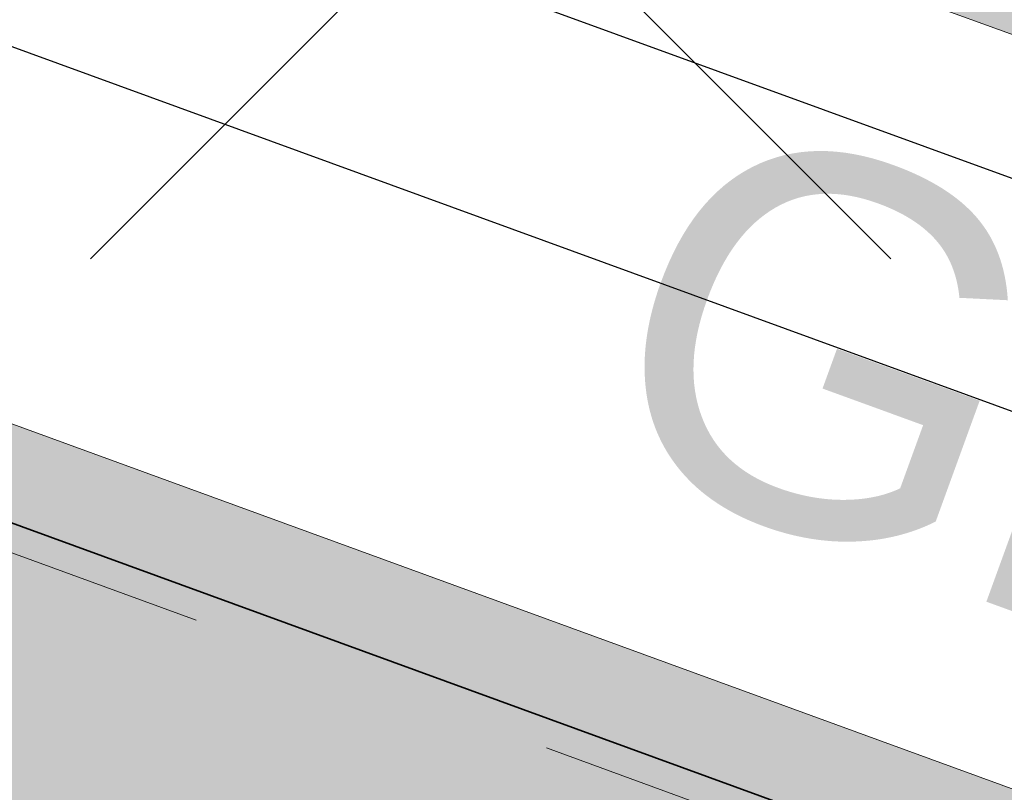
# Model space of a CAD drawing. Header units: metres. Extents: x 154038 to 155227, y 461678 to 462519.
# Tile 172 of 256: x 154623.06 to 154628.34, y 462255.58 to 462259.72. Entities that reach past the tile are written whole.
import ezdxf
from ezdxf import colors
from ezdxf.entities.mleader import LeaderData, LeaderLine
from ezdxf.enums import TextEntityAlignment as Align
from ezdxf.math import Vec2, Vec3

# ---------------------------------------------------------------- set-up
doc = ezdxf.new("R2010")
doc.units = ezdxf.units.M
doc.linetypes.add('AM-AS', pattern=[16, 10, -2, 2, -2])
doc.linetypes.add('VH-OPSLUITBAND_100X200', pattern=[16, 8, -2, 4, -2])
for name, color, linetype, lineweight in [('B-WE-OG-BEBOUWING_STRAATNAAM-T', 2, 'Continuous', 18), ('N-WE-VH-KANTOPSLUITING_OPSLUITBAND_150X250-G', 140, 'VH-OPSLUITBAND_100X200', 0), ('N-WE-VH-KANTVERHARDING_MOLGOOT-G', 6, 'Continuous', 18), ('N-WE-VH-VERHARDING_STRAATBAKSTEEN_Rijbaan-KV_DF-G', 160, 'Continuous', 35), ('V-GV-GR-BOOM-T', 222, 'Continuous', 25), ('V-GV-GR-BOOM_KAPMARKERING-verplanten-S', 10, 'Continuous', 50), ('V-GV-GR-BOOM_TV_Veiligheid_1j-S', 30, 'Continuous', 25), ('V-GV-GR-BOOM_VELMARKERING_TV_ontwerp-S', 90, 'Continuous', 50)]:
    doc.layers.add(name, color=color, linetype=linetype, lineweight=lineweight)
for name, color, linetype in [('N-GV-GR-GROENVOORZIENING_plantvakStraat_LAAG-G', 3, 'Continuous'), ('N-PV-WEG_RIJBAAN-350M-H', 14, 'AM-AS'), ('N-PV-WEG_RIJBAAN-AS-G', 40, 'AM-AS'), ('X-XX-AL-HULP-T', 7, 'Continuous')]:
    doc.layers.add(name, color=color, linetype=linetype)
doc.layers.add('N-GV-GR-GROENVOORZIENING_plantvakStraat_LAAG-V', color=7, linetype='Continuous', true_color=0xcedc00)
for name, color, linetype, lineweight, true_color in [('N-WE-VH-KANTOPSLUITING_OPSLUITBAND_150X250-V', 7, 'Continuous', 5, 0xbbbcbc), ('N-WE-VH-KANTVERHARDING_MOLGOOT-V', 7, 'Continuous', 18, 0xb76059), ('N-WE-VH-VERHARDING_STRAATBAKSTEEN_Rijbaan-KV_DF-V', 7, 'Continuous', 18, 0xb33d26)]:
    doc.layers.add(name, color=color, linetype=linetype, lineweight=lineweight, true_color=true_color)
doc.styles.add('maatvoering', font='arial.ttf')
doc.styles.get("Standard").update_dxf_attribs({"font": 'arial.ttf'})

# ---------------------------------------------------------------- blocks, each defined once
blk = doc.blocks.new('V-SGR-BOOM_01')
at = {"layer": 'V-GV-GR-BOOM_TV_Veiligheid_1j-S', "ltscale": 0.1}
h = blk.add_hatch(color=256, dxfattribs=at)
edge = h.paths.add_edge_path()
edge.add_arc((1.70530256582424e-13, -1.70530256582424e-13), 0.15, 0, 360)
blk.add_circle((1.70530256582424e-13, -1.70530256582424e-13), 0.15, dxfattribs=at)
at = {"layer": 'V-GV-GR-BOOM_TV_Veiligheid_1j-S'}
blk.add_circle((7.366995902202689e-12, -5.115907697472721e-12), 0.04499999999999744, dxfattribs=at)
at = {"layer": 'V-GV-GR-BOOM_VELMARKERING_TV_ontwerp-S', "color": 0, "linetype": 'ByBlock', "lineweight": -3}
for p, q in [((-2.146446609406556, 2.146446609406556), (2.146446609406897, -2.146446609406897)), ((2.146446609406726, 2.146446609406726), (-2.146446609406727, -2.146446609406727))]:
    blk.add_line(p, q, dxfattribs=at)
blk = doc.blocks.new('_Dot')
at = {"color": 0, "linetype": 'ByBlock', "lineweight": -2}
blk.add_line((-0.5, 0), (-1, 0), dxfattribs=at)
at = {"color": 0, "linetype": 'ByBlock', "const_width": 0.5}
blk.add_lwpolyline([(-0.25, 0, 1), (0.25, 0, 1)], format="xyb", close=True, dxfattribs=at)

msp = doc.modelspace()

# ---------------------------------------------------------------- hatches: boundary and pattern name
at = {"layer": 'N-GV-GR-GROENVOORZIENING_plantvakStraat_LAAG-V'}
h = msp.add_hatch(color=256, dxfattribs=at)
h.dxf.hatch_style = 1
edge = h.paths.add_edge_path()
edge.add_line((154620.281807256, 462258.0196253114), (154619.9130618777, 462257.0085315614))
edge.add_arc((154620.7116132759, 462256.717300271), 0.8500000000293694, 159.9631129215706, 249.9631129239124)
edge.add_line((154620.4203819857, 462255.9187488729), (154634.3151532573, 462250.8513328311))
edge.add_arc((154634.6063845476, 462251.6498842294), 0.850000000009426, 249.9631129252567, 339.9631129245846)
edge.add_line((154635.4049359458, 462251.3586529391), (154635.7736813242, 462252.3697466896))
edge.add_line((154635.7736813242, 462252.3697466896), (154620.281807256, 462258.0196253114))
at = {"layer": 'N-WE-VH-KANTOPSLUITING_OPSLUITBAND_150X250-V'}
h = msp.add_hatch(color=256, dxfattribs=at)
h.dxf.hatch_style = 1
edge = h.paths.add_edge_path()
edge.add_line((154574.4386699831, 462269.4474480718), (154564.8049949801, 462243.5024292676))
edge.add_arc((154557.1526598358, 462245.8984544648), 8.018676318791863, 249.9657616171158, 342.61412261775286, ccw=False)
edge.add_line((154554.4056087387, 462238.3650037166), (154554.3540860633, 462238.2241299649))
edge.add_arc((154557.1534847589, 462245.8782704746), 8.149999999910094, 249.9106884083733, 339.629476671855)
edge.add_line((154564.7937934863, 462243.0413385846), (154569.7375241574, 462256.3555914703))
edge.add_line((154569.7375241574, 462256.3555914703), (154569.7373221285, 462256.3556639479))
edge.add_line((154569.7373221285, 462256.3556639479), (154570.433472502, 462258.2305971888))
edge.add_line((154570.433472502, 462258.2305971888), (154574.5793285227, 462269.3953286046))
edge.add_arc((154579.1259798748, 462267.7069976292), 4.850000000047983, 69.96311292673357, 159.6282740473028, ccw=False)
edge.add_line((154580.7877113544, 462272.2634379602), (154635.7222875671, 462252.2288258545))
edge.add_line((154635.7222875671, 462252.2288258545), (154635.7736813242, 462252.3697466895))
edge.add_line((154635.7736813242, 462252.3697466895), (154580.8391011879, 462272.4043602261))
edge.add_arc((154579.1259759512, 462267.7069990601), 5.000000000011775, 69.96311292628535, 159.6294766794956)
at = {"layer": 'N-WE-VH-KANTVERHARDING_MOLGOOT-V'}
h = msp.add_hatch(color=256, dxfattribs=at)
h.dxf.hatch_style = 1
edge = h.paths.add_edge_path()
edge.add_line((154504.0308506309, 462166.2479160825), (154508.5329932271, 462164.5833704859))
edge.add_line((154508.5329932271, 462164.5833704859), (154536.2906664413, 462239.6853322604))
edge.add_arc((154540.9803159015, 462237.9512077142), 5.000000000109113, 69.91068840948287, 159.706765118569, ccw=False)
edge.add_line((154542.6977384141, 462242.6469994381), (154554.4056087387, 462238.3650037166))
edge.add_arc((154557.1538001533, 462245.8775869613), 7.999466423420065, 249.90688527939, 339.6332798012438)
edge.add_line((154564.6531743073, 462243.093552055), (154574.3694280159, 462269.2609684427))
edge.add_arc((154579.244254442, 462267.4509774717), 5.199999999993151, 69.96311292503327, 159.6303699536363, ccw=False)
edge.add_line((154581.0259046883, 462272.3362330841), (154653.5238979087, 462245.8962516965))
edge.add_line((154653.5238979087, 462245.8962516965), (154653.6952104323, 462246.365987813))
edge.add_line((154653.6952104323, 462246.365987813), (154581.197217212, 462272.8059692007))
edge.add_arc((154579.244254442, 462267.4509774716), 5.700000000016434, 69.9631129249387, 159.6303699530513)
edge.add_line((154573.9006947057, 462269.435006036), (154564.1844437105, 462243.2675969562))
edge.add_arc((154557.153790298, 462245.8776083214), 7.499483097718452, 249.9070120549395, 339.63340657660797, ccw=False)
edge.add_line((154554.5773821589, 462238.8345714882), (154542.8694806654, 462243.1165786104))
edge.add_arc((154540.9803159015, 462237.9512077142), 5.500000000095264, 69.91068840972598, 159.7067651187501)
edge.add_line((154535.8217014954, 462239.858744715), (154508.2373593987, 462165.225752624))
edge.add_line((154508.2373593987, 462165.225752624), (154504.6732139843, 462166.5434991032))
edge.add_line((154504.6732139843, 462166.5434991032), (154517.595807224, 462201.4955950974))
edge.add_line((154517.595807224, 462201.4955950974), (154519.2557867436, 462206.0155393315))
edge.add_line((154519.2557867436, 462206.0155393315), (154534.953191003, 462248.4665406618))
edge.add_arc((154536.360085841, 462247.946303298), 1.500000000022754, 69.91068840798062, 159.7067651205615, ccw=False)
edge.add_line((154536.8753125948, 462249.3550408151), (154556.0695134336, 462242.3350206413))
edge.add_arc((154557.2717091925, 462245.6220748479), 3.499999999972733, 249.910688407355, 339.1809798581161)
edge.add_line((154560.5431862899, 462244.378114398), (154570.3383182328, 462270.7576828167))
edge.add_arc((154579.2442656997, 462267.4509682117), 9.500013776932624, 121.49320960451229, 159.6303986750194, ccw=False)
edge.add_arc((154571.4082981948, 462280.2415126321), 5.499999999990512, 301.4931808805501, 339.7866536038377)
edge.add_line((154576.569567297, 462278.3411702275), (154580.911670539, 462290.1341835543))
edge.add_arc((154577.6272265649, 462291.3434923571), 3.499999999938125, 339.7866536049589, 429.6303699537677)
edge.add_line((154578.8454897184, 462294.6246255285), (154544.5665896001, 462307.3521555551))
edge.add_line((154544.5665896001, 462307.3521555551), (154546.1329279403, 462311.570755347))
edge.add_line((154546.1329279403, 462311.570755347), (154586.0034751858, 462296.7670835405))
edge.add_line((154586.0034751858, 462296.7670835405), (154580.9067938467, 462282.8438030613))
edge.add_arc((154586.0632988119, 462280.9304984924), 5.500025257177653, 159.6427901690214, 250.0930405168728)
edge.add_line((154584.1905745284, 462275.7591174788), (154654.9971856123, 462249.9359822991))
edge.add_line((154654.9971856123, 462249.9359822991), (154655.168498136, 462250.4057184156))
edge.add_line((154655.168498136, 462250.4057184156), (154584.3613417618, 462276.2290524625))
edge.add_arc((154586.0632988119, 462280.9304984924), 5.000025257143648, 159.6304989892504, 250.09938210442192, ccw=False)
edge.add_line((154581.3759381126, 462282.6708726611), (154586.6440892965, 462297.0625800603))
edge.add_line((154586.6440892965, 462297.0625800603), (154545.8382322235, 462312.2135262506))
edge.add_line((154545.8382322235, 462312.2135262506), (154543.9238186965, 462307.0574598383))
edge.add_line((154543.9238186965, 462307.0574598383), (154578.6714521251, 462294.1558922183))
edge.add_arc((154577.6272265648, 462291.3434923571), 3.000000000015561, -20.21334639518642, 69.63036995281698, ccw=False)
edge.add_line((154580.442464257, 462290.3069419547), (154576.1003610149, 462278.5139286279))
edge.add_arc((154571.4082981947, 462280.2415126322), 5.000000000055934, 301.49318088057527, 339.7866536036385, ccw=False)
edge.add_arc((154579.2442544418, 462267.4509774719), 9.999999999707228, 121.4931808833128, 159.6303699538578)
edge.add_line((154569.869588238, 462270.9317293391), (154560.0751634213, 462244.5540653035))
edge.add_arc((154557.2717091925, 462245.6220748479), 2.999999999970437, 249.9106884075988, 339.14506041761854, ccw=False)
edge.add_line((154556.2412556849, 462242.8045998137), (154537.0470548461, 462249.8246199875))
edge.add_arc((154536.360085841, 462247.9463032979), 2.000000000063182, 69.9106884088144, 159.7067651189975)
edge.add_line((154534.484226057, 462248.6399531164), (154518.7866293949, 462206.1884314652))
edge.add_line((154518.7866293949, 462206.1884314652), (154517.1266457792, 462201.6684760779))
edge.add_line((154517.1266457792, 462201.6684760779), (154504.0308506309, 462166.2479160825))
at = {"layer": 'N-WE-VH-VERHARDING_STRAATBAKSTEEN_Rijbaan-KV_DF-V'}
h = msp.add_hatch(color=256, dxfattribs=at)
h.dxf.hatch_style = 1
edge = h.paths.add_edge_path()
edge.add_line((154346.3655189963, 462123.4474894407), (154339.6690574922, 462103.1804047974))
edge.add_line((154339.6690574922, 462103.1804047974), (154331.5193567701, 462083.4356807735))
edge.add_line((154331.5193567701, 462083.4356807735), (154321.8864262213, 462064.3270959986))
edge.add_line((154321.8864262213, 462064.3270959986), (154319.064452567, 462059.5558212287))
edge.add_line((154319.064452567, 462059.5558212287), (154316.2103360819, 462061.243890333))
edge.add_arc((154313.6649621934, 462056.9402788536), 4.999999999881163, 59.39777921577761, 149.4251789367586)
edge.add_line((154309.3601339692, 462059.4835943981), (154295.4018813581, 462035.8577883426))
edge.add_arc((154299.7067095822, 462033.3144727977), 4.999999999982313, 149.425178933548, 239.2784399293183)
edge.add_line((154297.1523773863, 462029.0161723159), (154310.3450331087, 462021.1762305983))
edge.add_arc((154317.2452423, 462033.549449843), 14.16719595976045, 240.8527758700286, 248.9522969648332)
edge.add_line((154312.1571632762, 462020.327464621), (154334.4042784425, 462011.1510402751))
edge.add_arc((154336.3108423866, 462015.7732706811), 4.999999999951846, 247.5849764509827, 256.0899883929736)
edge.add_line((154335.1088540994, 462010.9198982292), (154350.5998025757, 462007.0834033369))
edge.add_arc((154349.3978142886, 462002.2300308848), 5.000000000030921, 59.37977109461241, 76.0899883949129, ccw=False)
edge.add_line((154351.944540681, 462006.5328421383), (154352.6260687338, 462006.1294627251))
edge.add_arc((154355.1727951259, 462010.4322739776), 4.999999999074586, 239.3797710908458, 256.0899883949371)
edge.add_line((154353.9708068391, 462005.5789015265), (154356.9781779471, 462004.8340984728))
edge.add_line((154356.9781779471, 462004.8340984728), (154367.5271780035, 462002.1693614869))
edge.add_line((154367.5271780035, 462002.1693614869), (154370.594703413, 462001.3944872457))
edge.add_arc((154371.8192663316, 462006.2422130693), 5.000000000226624, 255.8233322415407, 334.7988763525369)
edge.add_line((154376.3433598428, 462004.1132278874), (154378.3551998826, 462008.3883879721))
edge.add_arc((154373.8311063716, 462010.5173731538), 5.000000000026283, 334.7988763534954, 345.8749618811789)
edge.add_line((154378.6799336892, 462009.2971790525), (154401.6515090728, 462100.5820018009))
edge.add_line((154401.6515090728, 462100.5820018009), (154406.9852191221, 462099.2397882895))
edge.add_line((154406.9852191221, 462099.2397882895), (154397.3315953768, 462060.8780600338))
edge.add_line((154397.3315953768, 462060.8780600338), (154396.6527595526, 462061.0488872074))
edge.add_line((154396.6527595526, 462061.0488872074), (154394.6715745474, 462053.1760217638))
edge.add_line((154394.6715745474, 462053.1760217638), (154395.3511736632, 462053.0050023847))
edge.add_line((154395.3511736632, 462053.0050023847), (154390.2256132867, 462032.6401919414))
edge.add_line((154390.2256132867, 462032.6401919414), (154389.5467596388, 462032.8109482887))
edge.add_line((154389.5467596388, 462032.8109482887), (154388.7372010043, 462029.5939109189))
edge.add_line((154388.7372010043, 462029.5939109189), (154389.4156288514, 462029.4214625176))
edge.add_line((154389.4156288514, 462029.4214625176), (154383.7651946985, 462006.9676746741))
edge.add_line((154383.7651946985, 462006.9676746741), (154376.807218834, 461992.1819759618))
edge.add_arc((154381.331312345, 461990.0529907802), 4.999999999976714, 154.7988763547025, 166.0156035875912)
edge.add_line((154376.4795044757, 461991.2612789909), (154371.1051861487, 461969.68365288))
edge.add_line((154371.1051861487, 461969.68365288), (154363.8723419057, 461953.1420104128))
edge.add_arc((154368.4536651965, 461951.1389210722), 5.000088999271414, 156.3836358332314, 248.3411709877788)
edge.add_line((154366.60823727, 461946.491848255), (154366.6592998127, 461946.4715747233))
edge.add_line((154366.6592998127, 461946.4715747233), (154352.2416857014, 461952.1958481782))
edge.add_arc((154354.0386536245, 461956.8622859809), 5.000473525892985, 248.939130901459, 336.380420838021)
edge.add_line((154358.6202168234, 461954.8587855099), (154365.8806715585, 461971.4635736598))
edge.add_line((154365.8806715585, 461971.4635736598), (154371.1315098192, 461992.5091953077))
edge.add_arc((154366.27970195, 461993.7174835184), 4.999999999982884, 346.0156035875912, 435.8233322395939)
edge.add_line((154367.5042648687, 461998.5652093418), (154356.1296396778, 462001.438503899))
edge.add_line((154356.1296396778, 462001.438503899), (154353.1565705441, 462002.1748154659))
edge.add_arc((154351.9545822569, 461997.321443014), 4.99999999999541, 76.08998839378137, 92.77818827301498)
edge.add_line((154351.7122345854, 462002.315566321), (154350.8803402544, 462002.2858641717))
edge.add_arc((154350.6379925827, 462007.2799874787), 4.999999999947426, 256.0899883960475, 272.778188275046, ccw=False)
edge.add_line((154349.4360042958, 462002.4266150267), (154337.7325265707, 462005.3251033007))
edge.add_arc((154337.2517312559, 462003.38375432), 1.999999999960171, 76.08998839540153, 165.7499673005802)
edge.add_line((154335.3132697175, 462003.8760620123), (154335.1888994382, 462003.3863540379))
edge.add_line((154335.1888994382, 462003.3863540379), (154331.809089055, 462004.2350527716))
edge.add_line((154331.809089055, 462004.2350527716), (154332.0188515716, 462005.1214022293))
edge.add_arc((154330.0726110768, 462005.5819974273), 1.999999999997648, 346.6854067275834, 427.584976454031)
edge.add_line((154330.8352366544, 462007.4308895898), (154310.3759552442, 462015.8698735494))
edge.add_arc((154317.2452423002, 462033.5494498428), 18.96719595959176, 240.6390520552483, 248.76667882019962, ccw=False)
edge.add_line((154307.9454396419, 462017.0186243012), (154294.2962136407, 462025.129890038))
edge.add_arc((154292.7636143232, 462022.5509097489), 2.999999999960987, 59.27843992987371, 165.8531268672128)
edge.add_line((154289.8545971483, 462023.2841348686), (154287.8359008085, 462015.2751044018))
edge.add_line((154287.8359008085, 462015.2751044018), (154283.8632318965, 462016.2799413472))
edge.add_line((154283.8632318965, 462016.2799413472), (154284.9895646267, 462020.85211158))
edge.add_line((154284.9895646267, 462020.85211158), (154281.4008986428, 462022.9723146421))
edge.add_line((154281.4008986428, 462022.9723146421), (154304.5232118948, 462062.1092541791))
edge.add_arc((154313.1334630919, 462057.0210789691), 10.00129754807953, 72.70910643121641, 149.419295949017, ccw=False)
edge.add_arc((154316.7007223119, 462068.4799534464), 2.000000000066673, 252.7032232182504, 333.2466271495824)
edge.add_line((154318.4866272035, 462067.5796514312), (154327.4245828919, 462085.3096333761))
edge.add_line((154327.4245828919, 462085.3096333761), (154335.4473333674, 462104.7467881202))
edge.add_line((154335.4473333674, 462104.7467881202), (154342.0407687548, 462124.7020604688))
edge.add_line((154342.0407687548, 462124.7020604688), (154352.1387758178, 462165.04183881))
edge.add_line((154352.1387758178, 462165.04183881), (154355.7628846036, 462164.1322223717))
edge.add_line((154355.7628846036, 462164.1322223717), (154353.9603339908, 462153.7867322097))
edge.add_line((154353.9603339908, 462153.7867322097), (154346.3655189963, 462123.4474894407))
edge = h.paths.add_edge_path(flags=17)
edge.add_arc((154735.5031688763, 462271.5015979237), 4.999999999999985, 125.9385176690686, 138.150287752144, ccw=False)
edge.add_line((154732.5685849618, 462275.549834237), (154735.8470371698, 462277.9263983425))
edge.add_arc((154736.4339539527, 462277.1167510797), 1.000000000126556, 44.27258667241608, 125.93851766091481, ccw=False)
edge.add_line((154737.1499807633, 462277.8148238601), (154732.334294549, 462282.9696525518))
edge.add_arc((154731.6182677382, 462282.2715797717), 1.000000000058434, -54.06148233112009, 44.272586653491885, ccw=False)
edge.add_line((154732.2051845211, 462281.4619325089), (154729.9240080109, 462279.8082978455))
edge.add_arc((154735.7931758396, 462271.7118252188), 9.999999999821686, 125.9385176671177, 159.8812514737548)
edge.add_line((154726.4033583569, 462275.1514949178), (154712.1371545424, 462236.2067526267))
edge.add_arc((154709.3202092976, 462237.2386535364), 3.000000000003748, 249.8812514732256, 339.8812514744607, ccw=False)
edge.add_line((154708.2883083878, 462234.4217082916), (154663.7725424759, 462250.7286845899))
edge.add_line((154663.7725424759, 462250.7286845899), (154656.1079703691, 462250.0630933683))
edge.add_line((154656.1079703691, 462250.0630933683), (154584.3613417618, 462276.2290524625))
edge.add_arc((154586.0632988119, 462280.9304984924), 5.000025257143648, 159.6304989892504, 250.09938210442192, ccw=False)
edge.add_line((154581.3759381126, 462282.6708726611), (154586.6440892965, 462297.0625800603))
edge.add_line((154586.6440892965, 462297.0625800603), (154545.8382322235, 462312.2135262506))
edge.add_line((154545.8382322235, 462312.2135262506), (154543.9238186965, 462307.0574598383))
edge.add_line((154543.9238186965, 462307.0574598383), (154578.6714521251, 462294.1558922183))
edge.add_arc((154577.6272265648, 462291.3434923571), 3.000000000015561, -20.21334639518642, 69.63036995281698, ccw=False)
edge.add_line((154580.442464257, 462290.3069419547), (154576.1003610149, 462278.5139286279))
edge.add_arc((154571.4082981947, 462280.2415126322), 5.000000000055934, 301.49318088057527, 339.7866536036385, ccw=False)
edge.add_arc((154579.2442544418, 462267.4509774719), 9.999999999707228, 121.4931808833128, 159.6303699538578)
edge.add_line((154569.869588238, 462270.9317293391), (154560.0751634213, 462244.5540653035))
edge.add_arc((154557.2717091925, 462245.6220748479), 2.999999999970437, 249.9106884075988, 339.14506041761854, ccw=False)
edge.add_line((154556.2412556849, 462242.8045998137), (154537.0470548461, 462249.8246199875))
edge.add_arc((154536.360085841, 462247.9463032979), 2.000000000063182, 69.9106884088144, 159.7067651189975)
edge.add_line((154534.484226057, 462248.6399531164), (154518.7866293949, 462206.1884314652))
edge.add_line((154518.7866293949, 462206.1884314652), (154517.1266457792, 462201.6684760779))
edge.add_line((154517.1266457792, 462201.6684760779), (154504.0308506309, 462166.2479160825))
edge.add_line((154504.0308506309, 462166.2479160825), (154508.5329932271, 462164.5833704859))
edge.add_line((154508.5329932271, 462164.5833704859), (154521.6305956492, 462200.0088186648))
edge.add_line((154521.6305956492, 462200.0088186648), (154523.2905399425, 462204.5286669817))
edge.add_line((154523.2905399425, 462204.5286669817), (154536.2906664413, 462239.6853322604))
edge.add_arc((154540.9803159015, 462237.9512077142), 5.000000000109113, 69.91068840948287, 159.706765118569, ccw=False)
edge.add_line((154542.6977384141, 462242.6469994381), (154554.4056087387, 462238.3650037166))
edge.add_arc((154557.1538001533, 462245.8775869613), 7.999466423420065, 249.90688527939, 339.6332798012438)
edge.add_line((154564.6531743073, 462243.093552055), (154574.4386699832, 462269.447448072))
edge.add_arc((154579.1259759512, 462267.7069990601), 5.000000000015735, 69.96311292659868, 159.6294766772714, ccw=False)
edge.add_line((154580.8391011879, 462272.4043602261), (154655.4630948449, 462245.1890275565))
edge.add_line((154655.4630948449, 462245.1890275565), (154663.1240823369, 462245.8543074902))
edge.add_line((154663.1240823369, 462245.8543074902), (154713.9613245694, 462227.2316535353))
edge.add_line((154713.9613245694, 462227.2316535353), (154727.5885351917, 462264.4320337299))
edge.add_arc((154730.4054804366, 462263.4001328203), 2.999999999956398, 69.882642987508, 159.8812514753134, ccw=False)
edge.add_line((154731.4373129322, 462266.2171031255), (154749.540967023, 462259.5858871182))
edge.add_line((154749.540967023, 462259.5858871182), (154751.0397480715, 462263.6249638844))
edge.add_line((154751.0397480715, 462263.6249638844), (154734.4045412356, 462269.7183000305))
edge.add_arc((154736.1283149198, 462274.4117704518), 5.000006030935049, 197.6182283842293, 249.83320066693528, ccw=False)
edge.add_arc((154733.2690260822, 462273.5037486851), 2.000000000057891, 138.1345799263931, 197.6182116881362, ccw=False)
edge.add_line((154731.7795971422, 462274.8385151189), (154731.7786818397, 462274.8374930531))
edge = h.paths.add_edge_path(flags=0)
edge.add_arc((154536.360085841, 462247.9463032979), 2.000000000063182, 69.9106884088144, 159.7067651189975, ccw=False)
edge.add_arc((154536.360085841, 462247.9463032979), 2.000000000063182, 69.9106884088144, 159.7067651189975)
edge = h.paths.add_edge_path(flags=0)
edge.add_arc((154735.7931758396, 462271.7118252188), 9.999999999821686, 125.93851766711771, 159.8812514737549, ccw=False)
edge.add_arc((154735.7931758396, 462271.7118252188), 9.999999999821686, 125.9385176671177, 159.8812514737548)
edge = h.paths.add_edge_path(flags=17)
edge.add_arc((154735.5031688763, 462271.5015979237), 4.999999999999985, 125.9385176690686, 138.150287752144)
edge.add_line((154731.7795971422, 462274.8385151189), (154731.7786818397, 462274.8374930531))
edge.add_arc((154733.2690260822, 462273.5037486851), 2.000000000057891, 138.134579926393, 197.6182116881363)
edge.add_arc((154736.1283149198, 462274.4117704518), 5.000006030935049, 197.6182283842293, 249.8332006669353)
edge.add_line((154751.0397480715, 462263.6249638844), (154734.4045412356, 462269.7183000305))
edge.add_line((154749.540967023, 462259.5858871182), (154751.0397480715, 462263.6249638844))
edge.add_line((154731.4373129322, 462266.2171031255), (154749.540967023, 462259.5858871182))
edge.add_arc((154730.4054804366, 462263.4001328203), 2.999999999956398, 69.88264298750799, 159.8812514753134)
edge.add_line((154713.9613245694, 462227.2316535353), (154727.5885351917, 462264.4320337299))
edge.add_line((154663.1240823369, 462245.8543074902), (154713.9613245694, 462227.2316535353))
edge.add_line((154655.4630948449, 462245.1890275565), (154663.1240823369, 462245.8543074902))
edge.add_line((154580.8391011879, 462272.4043602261), (154655.4630948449, 462245.1890275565))
edge.add_arc((154579.1259759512, 462267.7069990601), 5.000000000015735, 69.96311292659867, 159.6294766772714)
edge.add_line((154564.6531743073, 462243.093552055), (154574.4386699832, 462269.447448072))
edge.add_arc((154557.1538001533, 462245.8775869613), 7.999466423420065, 249.90688527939, 339.6332798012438)
edge.add_line((154542.6977384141, 462242.6469994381), (154554.4056087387, 462238.3650037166))
edge.add_arc((154540.9803159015, 462237.9512077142), 5.000000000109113, 69.9106884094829, 159.706765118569)
edge.add_line((154523.2905399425, 462204.5286669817), (154536.2906664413, 462239.6853322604))
edge.add_line((154521.6305956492, 462200.0088186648), (154523.2905399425, 462204.5286669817))
edge.add_line((154508.5329932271, 462164.5833704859), (154521.6305956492, 462200.0088186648))
edge.add_line((154504.0308506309, 462166.2479160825), (154508.5329932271, 462164.5833704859))
edge.add_line((154517.1266457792, 462201.6684760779), (154504.0308506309, 462166.2479160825))
edge.add_line((154518.7866293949, 462206.1884314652), (154517.1266457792, 462201.6684760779))
edge.add_line((154534.484226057, 462248.6399531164), (154518.7866293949, 462206.1884314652))
edge.add_arc((154536.360085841, 462247.9463032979), 2.000000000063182, 69.9106884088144, 159.7067651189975)
edge.add_line((154556.2412556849, 462242.8045998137), (154537.0470548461, 462249.8246199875))
edge.add_arc((154557.2717091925, 462245.6220748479), 2.999999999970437, 249.9106884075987, 339.1450604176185)
edge.add_line((154569.869588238, 462270.9317293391), (154560.0751634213, 462244.5540653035))
edge.add_arc((154579.2442544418, 462267.4509774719), 9.999999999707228, 121.4931808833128, 159.6303699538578)
edge.add_arc((154571.4082981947, 462280.2415126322), 5.000000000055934, 301.4931808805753, 339.7866536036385)
edge.add_line((154580.442464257, 462290.3069419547), (154576.1003610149, 462278.5139286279))
edge.add_arc((154577.6272265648, 462291.3434923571), 3.000000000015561, 339.7866536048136, 429.6303699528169)
edge.add_line((154543.9238186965, 462307.0574598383), (154578.6714521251, 462294.1558922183))
edge.add_line((154545.8382322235, 462312.2135262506), (154543.9238186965, 462307.0574598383))
edge.add_line((154586.6440892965, 462297.0625800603), (154545.8382322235, 462312.2135262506))
edge.add_line((154581.3759381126, 462282.6708726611), (154586.6440892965, 462297.0625800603))
edge.add_arc((154586.0632988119, 462280.9304984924), 5.000025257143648, 159.6304989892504, 250.0993821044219)
edge.add_line((154656.1079703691, 462250.0630933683), (154584.3613417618, 462276.2290524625))
edge.add_line((154663.7725424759, 462250.7286845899), (154656.1079703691, 462250.0630933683))
edge.add_line((154708.2883083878, 462234.4217082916), (154663.7725424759, 462250.7286845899))
edge.add_arc((154709.3202092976, 462237.2386535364), 3.000000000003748, 249.8812514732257, 339.8812514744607)
edge.add_line((154726.4033583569, 462275.1514949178), (154712.1371545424, 462236.2067526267))
edge.add_arc((154735.7931758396, 462271.7118252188), 9.999999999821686, 125.9385176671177, 159.8812514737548)
edge.add_line((154732.2051845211, 462281.4619325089), (154729.9240080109, 462279.8082978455))
edge.add_arc((154731.6182677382, 462282.2715797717), 1.000000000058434, 305.9385176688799, 404.2725866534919)
edge.add_line((154732.334294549, 462282.9696525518), (154737.1499807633, 462277.8148238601))
edge.add_arc((154736.4339539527, 462277.1167510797), 1.000000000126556, 44.27258667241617, 125.9385176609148)
edge.add_line((154735.8470371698, 462277.9263983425), (154732.5685849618, 462275.549834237))
edge = h.paths.add_edge_path(flags=0)
edge.add_arc((154736.1283149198, 462274.4117704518), 5.000006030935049, 197.6182283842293, 249.8332006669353)
edge.add_arc((154736.1283149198, 462274.4117704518), 5.000006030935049, 197.6182283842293, 249.8332006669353)
edge = h.paths.add_edge_path(flags=0)
edge.add_arc((154733.2690260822, 462273.5037486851), 2.000000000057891, 138.134579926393, 197.6182116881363)
edge.add_arc((154733.2690260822, 462273.5037486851), 2.000000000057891, 138.134579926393, 197.6182116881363)
edge = h.paths.add_edge_path(flags=0)
edge.add_line((154731.7795971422, 462274.8385151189), (154731.7786818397, 462274.8374930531))
edge.add_line((154731.7795971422, 462274.8385151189), (154731.7786818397, 462274.8374930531))
edge = h.paths.add_edge_path(flags=0)
edge.add_arc((154735.5031688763, 462271.5015979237), 4.999999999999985, 125.9385176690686, 138.150287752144)
edge.add_arc((154735.5031688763, 462271.5015979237), 4.999999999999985, 125.9385176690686, 138.150287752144)
edge = h.paths.add_edge_path(flags=0)
edge.add_line((154732.2051845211, 462281.4619325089), (154729.9240080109, 462279.8082978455))
edge.add_line((154732.2051845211, 462281.4619325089), (154729.9240080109, 462279.8082978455))
edge = h.paths.add_edge_path(flags=0)
edge.add_arc((154731.6182677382, 462282.2715797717), 1.000000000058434, 305.9385176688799, 404.2725866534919)
edge.add_arc((154731.6182677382, 462282.2715797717), 1.000000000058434, 305.9385176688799, 404.2725866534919)
edge = h.paths.add_edge_path(flags=0)
edge.add_line((154737.1499807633, 462277.8148238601), (154732.334294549, 462282.9696525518))
edge.add_line((154737.1499807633, 462277.8148238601), (154732.334294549, 462282.9696525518))
edge = h.paths.add_edge_path(flags=0)
edge.add_arc((154736.4339539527, 462277.1167510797), 1.000000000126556, 44.27258667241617, 125.9385176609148)
edge.add_arc((154736.4339539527, 462277.1167510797), 1.000000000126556, 44.27258667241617, 125.9385176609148)
edge = h.paths.add_edge_path(flags=0)
edge.add_line((154732.5685849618, 462275.549834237), (154735.8470371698, 462277.9263983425))
edge.add_line((154732.5685849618, 462275.549834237), (154735.8470371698, 462277.9263983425))
edge = h.paths.add_edge_path(flags=0)
edge.add_line((154556.2412556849, 462242.8045998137), (154537.0470548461, 462249.8246199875))
edge.add_line((154556.2412556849, 462242.8045998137), (154537.0470548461, 462249.8246199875))
edge = h.paths.add_edge_path(flags=0)
edge.add_arc((154557.2717091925, 462245.6220748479), 2.999999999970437, 249.9106884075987, 339.1450604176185)
edge.add_arc((154557.2717091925, 462245.6220748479), 2.999999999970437, 249.9106884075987, 339.1450604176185)
edge = h.paths.add_edge_path(flags=0)
edge.add_line((154569.869588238, 462270.9317293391), (154560.0751634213, 462244.5540653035))
edge.add_line((154569.869588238, 462270.9317293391), (154560.0751634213, 462244.5540653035))
edge = h.paths.add_edge_path(flags=0)
edge.add_arc((154579.2442544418, 462267.4509774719), 9.999999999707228, 121.4931808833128, 159.6303699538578)
edge.add_arc((154579.2442544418, 462267.4509774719), 9.999999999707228, 121.4931808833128, 159.6303699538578)
edge = h.paths.add_edge_path(flags=0)
edge.add_arc((154571.4082981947, 462280.2415126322), 5.000000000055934, 301.4931808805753, 339.7866536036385)
edge.add_arc((154571.4082981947, 462280.2415126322), 5.000000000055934, 301.4931808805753, 339.7866536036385)
edge = h.paths.add_edge_path(flags=0)
edge.add_line((154580.442464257, 462290.3069419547), (154576.1003610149, 462278.5139286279))
edge.add_line((154580.442464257, 462290.3069419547), (154576.1003610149, 462278.5139286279))
edge = h.paths.add_edge_path(flags=0)
edge.add_arc((154577.6272265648, 462291.3434923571), 3.000000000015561, 339.7866536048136, 429.6303699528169)
edge.add_arc((154577.6272265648, 462291.3434923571), 3.000000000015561, 339.7866536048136, 429.6303699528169)
edge = h.paths.add_edge_path(flags=0)
edge.add_line((154543.9238186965, 462307.0574598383), (154578.6714521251, 462294.1558922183))
edge.add_line((154543.9238186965, 462307.0574598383), (154578.6714521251, 462294.1558922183))
edge = h.paths.add_edge_path(flags=0)
edge.add_line((154545.8382322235, 462312.2135262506), (154543.9238186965, 462307.0574598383))
edge.add_line((154545.8382322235, 462312.2135262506), (154543.9238186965, 462307.0574598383))
edge = h.paths.add_edge_path(flags=0)
edge.add_line((154586.6440892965, 462297.0625800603), (154545.8382322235, 462312.2135262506))
edge.add_line((154586.6440892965, 462297.0625800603), (154545.8382322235, 462312.2135262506))
edge = h.paths.add_edge_path(flags=0)
edge.add_line((154581.3759381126, 462282.6708726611), (154586.6440892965, 462297.0625800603))
edge.add_line((154581.3759381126, 462282.6708726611), (154586.6440892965, 462297.0625800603))
edge = h.paths.add_edge_path(flags=0)
edge.add_arc((154586.0632988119, 462280.9304984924), 5.000025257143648, 159.6304989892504, 250.0993821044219)
edge.add_arc((154586.0632988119, 462280.9304984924), 5.000025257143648, 159.6304989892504, 250.0993821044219)
edge = h.paths.add_edge_path(flags=0)
edge.add_line((154656.1079703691, 462250.0630933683), (154584.3613417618, 462276.2290524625))
edge.add_line((154656.1079703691, 462250.0630933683), (154584.3613417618, 462276.2290524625))
edge = h.paths.add_edge_path(flags=0)
edge.add_line((154663.7725424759, 462250.7286845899), (154656.1079703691, 462250.0630933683))
edge.add_line((154663.7725424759, 462250.7286845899), (154656.1079703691, 462250.0630933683))
edge = h.paths.add_edge_path(flags=0)
edge.add_line((154708.2883083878, 462234.4217082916), (154663.7725424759, 462250.7286845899))
edge.add_line((154708.2883083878, 462234.4217082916), (154663.7725424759, 462250.7286845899))
edge = h.paths.add_edge_path(flags=0)
edge.add_arc((154709.3202092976, 462237.2386535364), 3.000000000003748, 249.8812514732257, 339.8812514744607)
edge.add_arc((154709.3202092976, 462237.2386535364), 3.000000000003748, 249.8812514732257, 339.8812514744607)
edge = h.paths.add_edge_path(flags=0)
edge.add_line((154726.4033583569, 462275.1514949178), (154712.1371545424, 462236.2067526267))
edge.add_line((154726.4033583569, 462275.1514949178), (154712.1371545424, 462236.2067526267))
edge = h.paths.add_edge_path(flags=0)
edge.add_line((154751.0397480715, 462263.6249638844), (154734.4045412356, 462269.7183000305))
edge.add_line((154751.0397480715, 462263.6249638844), (154734.4045412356, 462269.7183000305))
edge = h.paths.add_edge_path(flags=0)
edge.add_line((154749.540967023, 462259.5858871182), (154751.0397480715, 462263.6249638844))
edge.add_line((154749.540967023, 462259.5858871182), (154751.0397480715, 462263.6249638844))
edge = h.paths.add_edge_path(flags=0)
edge.add_line((154731.4373129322, 462266.2171031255), (154749.540967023, 462259.5858871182))
edge.add_line((154731.4373129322, 462266.2171031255), (154749.540967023, 462259.5858871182))
edge = h.paths.add_edge_path(flags=0)
edge.add_arc((154730.4054804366, 462263.4001328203), 2.999999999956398, 69.88264298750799, 159.8812514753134)
edge.add_arc((154730.4054804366, 462263.4001328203), 2.999999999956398, 69.88264298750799, 159.8812514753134)
edge = h.paths.add_edge_path(flags=0)
edge.add_line((154713.9613245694, 462227.2316535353), (154727.5885351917, 462264.4320337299))
edge.add_line((154713.9613245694, 462227.2316535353), (154727.5885351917, 462264.4320337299))
edge = h.paths.add_edge_path(flags=0)
edge.add_line((154663.1240823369, 462245.8543074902), (154713.9613245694, 462227.2316535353))
edge.add_line((154663.1240823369, 462245.8543074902), (154713.9613245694, 462227.2316535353))
edge = h.paths.add_edge_path(flags=0)
edge.add_line((154655.4630948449, 462245.1890275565), (154663.1240823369, 462245.8543074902))
edge.add_line((154655.4630948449, 462245.1890275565), (154663.1240823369, 462245.8543074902))
edge = h.paths.add_edge_path(flags=0)
edge.add_line((154580.8391011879, 462272.4043602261), (154655.4630948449, 462245.1890275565))
edge.add_line((154580.8391011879, 462272.4043602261), (154655.4630948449, 462245.1890275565))
edge = h.paths.add_edge_path(flags=0)
edge.add_arc((154579.1259759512, 462267.7069990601), 5.000000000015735, 69.96311292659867, 159.6294766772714)
edge.add_arc((154579.1259759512, 462267.7069990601), 5.000000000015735, 69.96311292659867, 159.6294766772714)
edge = h.paths.add_edge_path(flags=0)
edge.add_line((154564.6531743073, 462243.093552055), (154574.4386699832, 462269.447448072))
edge.add_line((154564.6531743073, 462243.093552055), (154574.4386699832, 462269.447448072))
edge = h.paths.add_edge_path(flags=0)
edge.add_arc((154557.1538001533, 462245.8775869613), 7.999466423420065, 249.90688527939, 339.6332798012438)
edge.add_arc((154557.1538001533, 462245.8775869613), 7.999466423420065, 249.90688527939, 339.6332798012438)
edge = h.paths.add_edge_path(flags=0)
edge.add_line((154542.6977384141, 462242.6469994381), (154554.4056087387, 462238.3650037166))
edge.add_line((154542.6977384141, 462242.6469994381), (154554.4056087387, 462238.3650037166))
edge = h.paths.add_edge_path(flags=0)
edge.add_arc((154540.9803159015, 462237.9512077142), 5.000000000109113, 69.9106884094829, 159.706765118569)
edge.add_arc((154540.9803159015, 462237.9512077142), 5.000000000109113, 69.9106884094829, 159.706765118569)
edge = h.paths.add_edge_path(flags=0)
edge.add_line((154523.2905399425, 462204.5286669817), (154536.2906664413, 462239.6853322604))
edge.add_line((154523.2905399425, 462204.5286669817), (154536.2906664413, 462239.6853322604))
edge = h.paths.add_edge_path(flags=0)
edge.add_line((154521.6305956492, 462200.0088186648), (154523.2905399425, 462204.5286669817))
edge.add_line((154521.6305956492, 462200.0088186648), (154523.2905399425, 462204.5286669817))
edge = h.paths.add_edge_path(flags=0)
edge.add_line((154508.5329932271, 462164.5833704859), (154521.6305956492, 462200.0088186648))
edge.add_line((154508.5329932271, 462164.5833704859), (154521.6305956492, 462200.0088186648))
edge = h.paths.add_edge_path(flags=0)
edge.add_line((154504.0308506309, 462166.2479160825), (154508.5329932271, 462164.5833704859))
edge.add_line((154504.0308506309, 462166.2479160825), (154508.5329932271, 462164.5833704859))
edge = h.paths.add_edge_path(flags=0)
edge.add_line((154517.1266457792, 462201.6684760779), (154504.0308506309, 462166.2479160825))
edge.add_line((154517.1266457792, 462201.6684760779), (154504.0308506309, 462166.2479160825))
edge = h.paths.add_edge_path(flags=0)
edge.add_line((154518.7866293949, 462206.1884314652), (154517.1266457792, 462201.6684760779))
edge.add_line((154518.7866293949, 462206.1884314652), (154517.1266457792, 462201.6684760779))
edge = h.paths.add_edge_path(flags=0)
edge.add_line((154534.484226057, 462248.6399531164), (154518.7866293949, 462206.1884314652))
edge.add_line((154534.484226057, 462248.6399531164), (154518.7866293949, 462206.1884314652))
edge = h.paths.add_edge_path(flags=17)
edge.add_line((154302.5191957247, 462047.9045891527), (154309.3601339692, 462059.4835943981))
edge.add_arc((154313.6649621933, 462056.9402788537), 4.999999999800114, 59.39777921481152, 149.4251789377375, ccw=False)
edge.add_line((154316.2103360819, 462061.243890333), (154319.064452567, 462059.5558212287))

# ---------------------------------------------------------------- linework, layer by layer
at = {"layer": 'N-GV-GR-GROENVOORZIENING_plantvakStraat_LAAG-G'}
msp.add_lwpolyline([(154620.281807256, 462258.0196253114), (154619.9130618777, 462257.0085315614, 0.4142135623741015), (154620.4203819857, 462255.9187488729), (154634.3151532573, 462250.8513328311, 0.4142135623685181), (154635.4049359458, 462251.3586529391), (154635.7736813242, 462252.3697466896)], format="xyb", close=True, dxfattribs=at)
at = {"layer": 'N-PV-WEG_RIJBAAN-350M-H'}
msp.add_lwpolyline([(154648.6488435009, 462251.4781940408), (154596.7367703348, 462270.4105008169)], dxfattribs=at)
at = {"layer": 'N-PV-WEG_RIJBAAN-AS-G'}
msp.add_lwpolyline([(154661.1206862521, 462245.6803326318), (154575.7193658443, 462276.8261509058)], dxfattribs=at)
at = {"layer": 'N-WE-VH-KANTOPSLUITING_OPSLUITBAND_150X250-G'}
msp.add_lwpolyline([(154574.4386699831, 462269.4474480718), (154564.8049949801, 462243.5024292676, -0.4278175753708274), (154554.4056087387, 462238.3650037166), (154554.3540860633, 462238.2241299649, 0.4127767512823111), (154564.7937934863, 462243.0413385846), (154569.7375241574, 462256.3555914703), (154569.7373221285, 462256.3556639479), (154570.433472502, 462258.2305971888), (154574.5793285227, 462269.3953286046, -0.4125029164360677), (154580.7877113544, 462272.2634379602), (154635.7222875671, 462252.2288258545), (154635.7736813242, 462252.3697466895), (154580.8391011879, 462272.4043602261, 0.4125090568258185)], format="xyb", close=True, dxfattribs=at)
at = {"layer": 'N-WE-VH-KANTVERHARDING_MOLGOOT-G'}
for points in [[(154546.1329279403, 462311.570755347), (154586.0034751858, 462296.7670835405), (154580.9067938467, 462282.8438030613, 0.4165170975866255), (154584.1905745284, 462275.7591174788), (154654.9971856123, 462249.9359822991), (154655.168498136, 462250.4057184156), (154584.3613417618, 462276.2290524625, -0.4166125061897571), (154581.3759381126, 462282.6708726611), (154586.6440892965, 462297.0625800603), (154545.8382322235, 462312.2135262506)], [(154554.4056087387, 462238.3650037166, 0.4128155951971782), (154564.6531743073, 462243.093552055), (154574.3694280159, 462269.2609684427, -0.4125136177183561), (154581.0259046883, 462272.3362330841), (154653.5238979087, 462245.8962516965), (154653.6952104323, 462246.365987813), (154581.197217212, 462272.8059692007, 0.4125136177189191), (154573.9006947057, 462269.435006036), (154564.1844437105, 462243.2675969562, -0.4128155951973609), (154554.5773821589, 462238.8345714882)]]:
    msp.add_lwpolyline(points, format="xyb", dxfattribs=at)
at = {"layer": 'N-WE-VH-VERHARDING_STRAATBAKSTEEN_Rijbaan-KV_DF-G'}
msp.add_lwpolyline([(154554.4056087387, 462238.3650037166, 0.4128155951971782), (154564.6531743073, 462243.093552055), (154574.4386699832, 462269.447448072, -0.4125090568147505), (154580.8391011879, 462272.4043602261), (154655.4630948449, 462245.1890275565), (154663.1240823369, 462245.8543074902), (154713.9613245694, 462227.2316535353)], format="xyb", dxfattribs=at)

# ---------------------------------------------------------------- block references
at = {"layer": 'V-GV-GR-BOOM_KAPMARKERING-verplanten-S'}
ref = msp.add_blockref('V-SGR-BOOM_01', (154625.582343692, 462260.587650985), dxfattribs=at)
ref.add_attrib('NR', 'V02', dxfattribs={"layer": 'V-GV-GR-BOOM-T', "ltscale": 0.1, "height": 0.9, "rotation": 359.9999999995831}).set_placement((154625.582343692, 462263.1840975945), align=Align.MIDDLE_CENTER)

# ---------------------------------------------------------------- texts
at = {"layer": 'B-WE-OG-BEBOUWING_STRAATNAAM-T'}
msp.add_text('Graaf Adolflaan', height=2, rotation=340, dxfattribs=at).set_placement((154635.4804367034, 462255.0313186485), align=Align.MIDDLE_CENTER)

# ---------------------------------------------------------------- leaders
at = {"layer": 'X-XX-AL-HULP-T'}
ml = msp.add_multileader_mtext('Standard', dxfattribs=at)
ml.set_content('handhaven bestaande gazon', color=256, style='maatvoering')
ml.set_leader_properties()
ml.set_arrow_properties(name='DOT')
ml.build(insert=Vec2(0, 0))
ml.multileader.update_dxf_attribs({"text_right_attachment_type": 6, "dogleg_length": 0.36, "arrow_head_size": 1, "scale": 5})
ctx = ml.context
ctx.base_point, ctx.scale, ctx.char_height, ctx.arrow_head_size, ctx.landing_gap_size, ctx.plane_origin = Vec3(154562.222876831, 462258.7934074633), 5, 1.25, 1, 0.45, Vec3(154642.1627541, 462239.900193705)
ctx.right_attachment = 6
notes = []
notes.append((ctx, [(1, (1, 1, 0), (154560.422876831, 462258.7934074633), (1, 0), 1.8, [(0, [(154553.6892700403, 462253.193486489)], 0, [])])]))
ctx.mtext.insert, ctx.mtext.width, ctx.mtext.flow_direction = Vec3(154562.672876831, 462259.602155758), 21.66950886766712, 5
for ctx, leaders in notes:
    for number, flags, end, landing, length, lines in leaders:
        leader = LeaderData()
        leader.index, (leader.has_last_leader_line, leader.has_dogleg_vector, leader.attachment_direction) = number, flags
        leader.last_leader_point, leader.dogleg_vector, leader.dogleg_length = Vec3(end), Vec3(landing), length
        for number, points, colour, breaks in lines:
            line = LeaderLine()
            line.index, line.vertices, line.color, line.breaks = number, Vec3.list(points), colors.encode_raw_color(colour), breaks
            leader.lines.append(line)
        ctx.leaders.append(leader)

doc.saveas('drawing.dxf')
